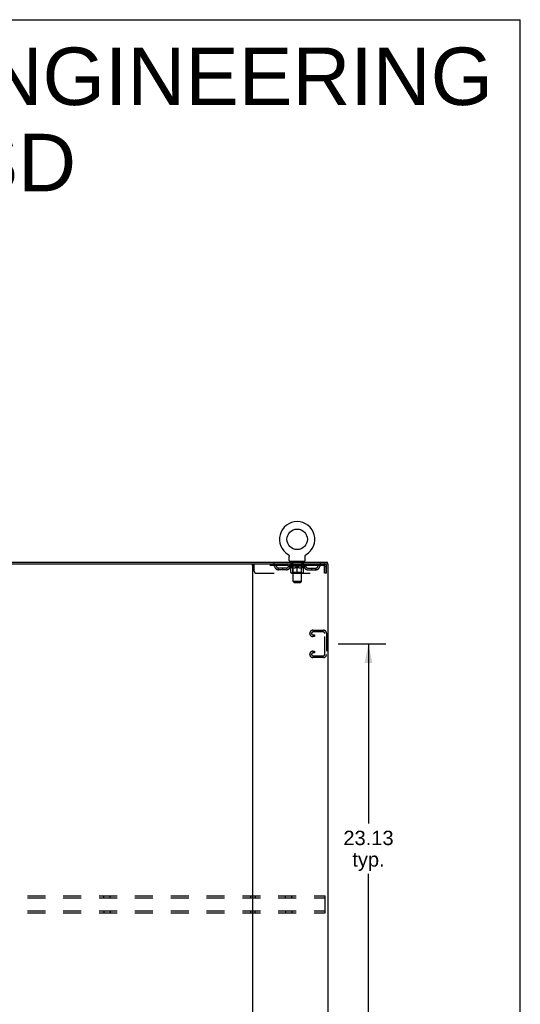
# Model space of a CAD drawing. Header units: inches. Extents: x 0 to 194, y 0 to 126.
# Tile 21 of 21: x 164 to 194, y 67 to 126. Entities that reach past the tile are written whole.
import ezdxf

# ---------------------------------------------------------------- set-up
doc = ezdxf.new("R2010")
doc.units = ezdxf.units.IN
doc.header["$LTSCALE"] = 10.674419
doc.header["$MEASUREMENT"] = 0
doc.linetypes.add('HIDDEN', pattern=[0.2, 0.1, -0.1])
doc.layers.get('0').update_dxf_attribs({"linetype": 'CONTINUOUS'})
doc.layers.add('DEFAULT_2', color=8, linetype='HIDDEN')
doc.layers.add('DIMENSIONS', color=7, linetype='CONTINUOUS')
doc.styles.get("Standard").update_dxf_attribs({"font": 'arial.ttf'})
doc.dimstyles.new('DIMSTYLE_1', dxfattribs={"dimtxt": 0.856237, "dimasz": 1.141649, "dimexe": 0.09, "dimexo": 0.07, "dimgap": 0.0375, "dimtad": 0, "dimtih": 1, "dimtoh": 1, "dimzin": 4, "dimdsep": 46, "dimtxsty": 'Standard', "dimblk": '_FILLED', "dimblk1": '_FILLED', "dimblk2": '_FILLED', "dimcen": 0.09, "dimadec": 3, "dimazin": 1, "dimtfac": 1, "dimtdec": 3, "dimtofl": 0, "dimtmove": 0, "dimatfit": 3, "dimldrblk": '_FILLED', "dimfxl": 0, "dimtolj": 1, "dimtzin": 4, "dimarcsym": 0})

# ---------------------------------------------------------------- blocks, each defined once
blk = doc.blocks.new('_FILLED')
at = {"color": 0, "linetype": 'ByBlock'}
blk.add_solid([(0, 0), (-1, 0.2), (-1, -0.2)], dxfattribs=at)
blk = doc.blocks.new('*D6')
at = {"layer": 'DIMENSIONS', "color": 2, "linetype": 'Continuous'}
for p, q in [((183.233, 88.389), (186.064, 88.389)), ((185.036, 88.389), (185.036, 77.683)), ((185.036, 65.264), (185.036, 74.686)), ((183.233, 65.264), (186.064, 65.264))]:
    blk.add_line(p, q, dxfattribs=at)
at = {"layer": 'DIMENSIONS', "color": 2, "linetype": 'Continuous', "xscale": 1.1416490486, "yscale": 1.1416490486, "zscale": 1.1416490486}
for p, rotation in [((185.036, 88.389), 90), ((185.036, 65.264), 270)]:
    blk.add_blockref('_FILLED', p, dxfattribs=dict(at, rotation=rotation))
at = {"layer": 'DIMENSIONS', "color": 2, "linetype": 'Continuous', "insert": (185.036, 77.255), "char_height": 0.8562, "width": 2.99205, "attachment_point": 2, "line_spacing_factor": 0.9}
blk.add_mtext('23.13\\Ptyp.', dxfattribs=at)

msp = doc.modelspace()

# ---------------------------------------------------------------- linework, layer by layer
at = {"color": 7, "linetype": 'Continuous'}
for p, q in [((0, 125.581), (194.08, 125.581)), ((194.08, 0), (194.08, 125.581)), ((180.252, 93.711), (180.252, 93.711)), ((180.252, 93.711), (180.256, 93.708)), ((180.256, 93.708), (180.259, 93.706)), ((180.259, 93.706), (180.263, 93.703)), ((180.263, 93.703), (180.266, 93.701)), ((180.266, 93.701), (180.269, 93.698)), ((180.269, 93.698), (180.273, 93.695)), ((180.273, 93.695), (180.276, 93.692)), ((180.276, 93.692), (180.279, 93.689)), ((180.279, 93.689), (180.282, 93.686)), ((180.282, 93.686), (180.285, 93.683)), ((180.285, 93.683), (180.287, 93.679)), ((180.287, 93.679), (180.29, 93.676)), ((180.29, 93.676), (180.292, 93.672)), ((180.292, 93.672), (180.295, 93.668)), ((180.295, 93.669), (180.297, 93.665)), ((180.297, 93.665), (180.299, 93.661)), ((180.301, 93.657), (180.303, 93.653)), ((180.303, 93.653), (180.304, 93.649)), ((180.304, 93.649), (180.306, 93.645)), ((180.306, 93.645), (180.307, 93.641)), ((180.307, 93.641), (180.309, 93.637)), ((180.309, 93.637), (180.31, 93.633)), ((180.31, 93.633), (180.311, 93.628)), ((180.313, 93.611), (180.313, 93.607)), ((180.313, 93.607), (180.313, 93.603)), ((180.313, 93.354), (180.313, 93.603)), ((180.351, 93.294), (180.351, 93.264)), ((181.226, 93.294), (180.351, 93.294)), ((181.226, 93.294), (181.226, 93.264)), ((181.263, 93.354), (181.263, 93.603)), ((181.265, 93.624), (181.266, 93.628)), ((181.266, 93.628), (181.267, 93.633)), ((181.267, 93.633), (181.268, 93.637)), ((181.268, 93.637), (181.269, 93.641)), ((181.269, 93.641), (181.27, 93.645)), ((181.27, 93.645), (181.272, 93.649)), ((181.272, 93.649), (181.274, 93.653)), ((181.274, 93.653), (181.275, 93.657)), ((181.275, 93.657), (181.277, 93.661)), ((181.277, 93.661), (181.28, 93.665)), ((181.279, 93.665), (181.282, 93.669)), ((181.282, 93.668), (181.284, 93.672)), ((181.284, 93.672), (181.287, 93.676)), ((181.286, 93.676), (181.289, 93.679)), ((181.289, 93.679), (181.292, 93.683)), ((181.292, 93.683), (181.295, 93.686)), ((181.295, 93.686), (181.298, 93.689)), ((181.298, 93.689), (181.301, 93.692)), ((181.301, 93.692), (181.304, 93.695)), ((181.304, 93.695), (181.307, 93.698)), ((181.307, 93.698), (181.31, 93.701)), ((181.31, 93.701), (181.314, 93.703)), ((181.314, 93.703), (181.317, 93.706)), ((181.317, 93.706), (181.321, 93.708)), ((181.317, 93.706), (181.319, 93.707)), ((181.321, 93.708), (181.325, 93.711)), ((181.325, 93.711), (181.324, 93.711)), ((139.083, 93.16), (178.201, 93.16)), ((182.59, 93.16), (182.59, 93.264))]:
    msp.add_line(p, q, dxfattribs=at)
at = {"color": 3, "linetype": 'Continuous'}
for p, q in [((134.694, 93.264), (182.59, 93.264)), ((178.142, 33.368), (178.142, 93.16)), ((178.201, 93.16), (182.642, 93.16)), ((182.642, 33.368), (182.642, 93.16))]:
    msp.add_line(p, q, dxfattribs=at)
at = {"color": 7, "linetype": 'Continuous'}
for points in [[(180.299, 93.661), (180.301, 93.657), (180.303, 93.653)], [(180.311, 93.628), (180.311, 93.624), (180.312, 93.62), (180.313, 93.615), (180.313, 93.611), (180.313, 93.607)], [(181.263, 93.607), (181.263, 93.611), (181.264, 93.615), (181.264, 93.62), (181.265, 93.624)], [(181.263, 93.603), (181.263, 93.607), (181.263, 93.611), (181.264, 93.615), (181.264, 93.62), (181.265, 93.624)]]:
    msp.add_lwpolyline(points, dxfattribs=at)
msp.add_circle((180.788, 94.618), 0.609, dxfattribs=at)
for centre, radius, start, end in [((180.788, 94.618), 1.054, 300.39933, 239.60066), ((180.373, 93.354), 0.06, 180, 270), ((181.203, 93.354), 0.06, 270, 360)]:
    msp.add_arc(centre, radius, start, end, dxfattribs=at)
at = {"layer": 'DEFAULT_2', "color": 8, "linetype": 'HIDDEN'}
for p, q in [((180.258, 93.707), (180.259, 93.706)), ((180.443, 93.294), (180.443, 93.264)), ((181.133, 93.294), (181.133, 93.264)), ((181.325, 93.711), (181.325, 93.711)), ((178.101, 93.16), (178.101, 93.056)), ((182.371, 93.056), (178.101, 93.056)), ((178.226, 92.722), (178.226, 93.16)), ((179.201, 93.16), (179.201, 93.056)), ((179.674, 92.805), (179.674, 92.909)), ((180.157, 92.909), (179.674, 92.909)), ((180.157, 92.805), (179.674, 92.805)), ((179.924, 92.805), (179.924, 92.909)), ((180.282, 93.019), (180.282, 93.056)), ((181.294, 93.019), (180.282, 93.019)), ((180.409, 92.929), (180.282, 93.019)), ((180.29, 93.051), (180.29, 93.056)), ((180.297, 93.048), (180.297, 93.051)), ((180.297, 93.048), (181.28, 93.048)), ((180.304, 93.048), (180.304, 93.051)), ((180.304, 93.048), (180.304, 93.051)), ((180.313, 93.051), (180.313, 93.056)), ((180.326, 93.048), (180.326, 93.051)), ((180.327, 93.048), (180.327, 93.051)), ((180.35, 93.051), (180.35, 93.056)), ((180.351, 93.056), (180.351, 93.16)), ((180.361, 93.048), (180.361, 93.051)), ((180.364, 93.048), (180.364, 93.051)), ((180.527, 93.05), (180.366, 93.05)), ((180.4, 93.051), (180.4, 93.056)), ((180.402, 93.048), (180.402, 93.05)), ((180.402, 93.048), (180.402, 93.05)), ((180.405, 93.048), (180.405, 93.05)), ((180.409, 92.929), (180.418, 92.929)), ((180.41, 93.048), (180.41, 93.051)), ((180.41, 93.048), (180.41, 93.05)), ((180.413, 93.048), (180.413, 93.051)), ((180.416, 93.048), (180.416, 93.051)), ((180.418, 92.639), (180.418, 92.964)), ((180.419, 93.048), (180.419, 93.05)), ((180.431, 93.048), (180.431, 93.05)), ((180.445, 93.048), (180.445, 93.053)), ((180.445, 93.048), (180.445, 93.05)), ((180.462, 93.048), (180.462, 93.05)), ((180.462, 93.048), (180.462, 93.05)), ((180.463, 93.051), (180.463, 93.056)), ((180.471, 93.048), (180.471, 93.051)), ((180.474, 93.048), (180.474, 93.051)), ((180.478, 93.204), (180.478, 93.284)), ((180.481, 93.048), (180.481, 93.05)), ((180.547, 93.194), (180.488, 93.194)), ((180.49, 93.048), (180.49, 93.054)), ((180.503, 93.048), (180.503, 93.05)), ((180.505, 93.048), (180.505, 93.05)), ((180.527, 93.048), (180.527, 93.05)), ((180.58, 93.05), (180.531, 93.05)), ((180.531, 92.929), (180.675, 92.929)), ((180.535, 93.051), (180.535, 93.056)), ((180.538, 92.641), (180.538, 93.016)), ((180.539, 92.104), (180.539, 93.184)), ((180.541, 93.048), (180.541, 93.051)), ((180.544, 93.048), (180.544, 93.051)), ((180.549, 93.048), (180.549, 93.055)), ((180.552, 93.048), (180.552, 93.05)), ((180.561, 93.048), (180.561, 93.05)), ((180.58, 93.048), (180.58, 93.05)), ((180.64, 93.05), (180.593, 93.05)), ((180.609, 93.048), (180.609, 93.05)), ((180.615, 93.051), (180.615, 93.056)), ((180.618, 93.048), (180.618, 93.051)), ((180.62, 93.048), (180.62, 93.055)), ((180.622, 93.048), (180.622, 93.051)), ((180.628, 93.048), (180.628, 93.051)), ((180.64, 93.048), (180.64, 93.05)), ((180.705, 93.05), (180.661, 93.05)), ((180.672, 93.048), (180.672, 93.05)), ((180.697, 93.05), (180.759, 93.054)), ((180.7, 93.051), (180.7, 93.056)), ((180.701, 93.056), (180.7, 93.056)), ((180.701, 93.051), (180.701, 93.056)), ((180.701, 93.048), (180.701, 93.051)), ((180.704, 93.048), (180.704, 93.051)), ((180.705, 93.048), (180.705, 93.051)), ((180.705, 93.048), (180.705, 93.05)), ((180.733, 93.05), (180.785, 93.05)), ((180.737, 93.048), (180.737, 93.05)), ((180.742, 93.05), (180.742, 93.053)), ((180.759, 93.05), (180.759, 93.054)), ((180.772, 93.048), (180.772, 93.05)), ((180.786, 93.051), (180.786, 93.051)), ((180.786, 93.048), (180.786, 93.051)), ((180.786, 93.048), (180.786, 93.051)), ((180.788, 93.051), (180.788, 93.056)), ((180.788, 93.056), (180.88, 93.05)), ((180.788, 92.61), (180.788, 92.964)), ((180.79, 93.048), (180.79, 93.051)), ((180.79, 93.048), (180.79, 93.051)), ((180.79, 93.051), (180.79, 93.051)), ((180.805, 93.048), (180.805, 93.05)), ((180.805, 93.05), (180.843, 93.05)), ((180.839, 93.048), (180.839, 93.05)), ((180.871, 93.048), (180.871, 93.051)), ((180.872, 93.048), (180.872, 93.05)), ((180.872, 93.05), (180.915, 93.05)), ((180.873, 93.048), (180.873, 93.051)), ((180.876, 93.051), (180.876, 93.056)), ((180.876, 93.051), (180.876, 93.056)), ((180.876, 93.056), (180.876, 93.056)), ((180.876, 93.048), (180.876, 93.051)), ((180.901, 92.929), (181.045, 92.929)), ((180.905, 93.048), (180.905, 93.05)), ((180.936, 93.048), (180.936, 93.05)), ((180.936, 93.05), (180.983, 93.05)), ((180.948, 93.048), (180.948, 93.051)), ((180.954, 93.048), (180.954, 93.051)), ((180.956, 93.048), (180.956, 93.055)), ((180.958, 93.048), (180.958, 93.051)), ((180.961, 93.051), (180.961, 93.056)), ((180.967, 93.048), (180.967, 93.05)), ((180.996, 93.048), (180.996, 93.05)), ((180.996, 93.05), (181.046, 93.05)), ((181.015, 93.048), (181.015, 93.05)), ((181.024, 93.048), (181.024, 93.05)), ((181.027, 93.048), (181.027, 93.055)), ((181.088, 93.194), (181.029, 93.194)), ((181.032, 93.048), (181.032, 93.051)), ((181.036, 93.048), (181.036, 93.051)), ((181.037, 92.104), (181.037, 93.184)), ((181.038, 92.641), (181.038, 93.016)), ((181.041, 93.051), (181.041, 93.056)), ((181.05, 93.048), (181.05, 93.05)), ((181.05, 93.05), (181.21, 93.05)), ((181.071, 93.048), (181.071, 93.05)), ((181.074, 93.048), (181.074, 93.05)), ((181.086, 93.048), (181.086, 93.054)), ((181.095, 93.048), (181.095, 93.05)), ((181.098, 93.204), (181.098, 93.284)), ((181.103, 93.048), (181.103, 93.051)), ((181.106, 93.048), (181.106, 93.051)), ((181.114, 93.051), (181.114, 93.056)), ((181.115, 93.048), (181.115, 93.05)), ((181.115, 93.048), (181.115, 93.05)), ((181.131, 93.048), (181.131, 93.053)), ((181.131, 93.048), (181.131, 93.05)), ((181.146, 93.048), (181.146, 93.05)), ((181.157, 93.048), (181.157, 93.05)), ((181.159, 92.639), (181.159, 92.964)), ((181.159, 92.929), (181.167, 92.929)), ((181.161, 93.048), (181.161, 93.051)), ((181.163, 93.048), (181.163, 93.051)), ((181.166, 93.048), (181.166, 93.051)), ((181.166, 93.048), (181.166, 93.05)), ((181.167, 92.929), (181.294, 93.019)), ((181.172, 93.048), (181.172, 93.05)), ((181.174, 93.048), (181.174, 93.05)), ((181.175, 93.048), (181.175, 93.05)), ((181.176, 93.051), (181.176, 93.056)), ((181.213, 93.048), (181.213, 93.051)), ((181.215, 93.048), (181.215, 93.051)), ((181.226, 93.056), (181.226, 93.16)), ((181.227, 93.051), (181.227, 93.056)), ((181.249, 93.048), (181.249, 93.051)), ((181.251, 93.048), (181.251, 93.051)), ((181.264, 93.051), (181.264, 93.056)), ((181.272, 93.048), (181.272, 93.051)), ((181.273, 93.048), (181.273, 93.051)), ((181.28, 93.048), (181.28, 93.051)), ((181.287, 93.051), (181.287, 93.056)), ((181.294, 93.019), (181.294, 93.056)), ((181.42, 92.909), (181.903, 92.909)), ((181.42, 92.805), (181.903, 92.805)), ((181.653, 92.805), (181.653, 92.909)), ((181.903, 92.805), (181.903, 92.909)), ((182.371, 93.16), (182.371, 93.056)), ((182.404, 92.993), (182.404, 92.597)), ((182.434, 92.597), (182.434, 92.993)), ((182.538, 92.993), (182.434, 92.993)), ((182.538, 92.597), (182.538, 92.993)), ((178.351, 92.597), (182.404, 92.597)), ((181.129, 92.61), (180.447, 92.61)), ((180.538, 92.641), (180.506, 92.61)), ((181.038, 92.641), (180.538, 92.641)), ((181.038, 92.641), (181.07, 92.61)), ((182.538, 92.597), (182.434, 92.597)), ((181.037, 92.104), (180.539, 92.104)), ((180.599, 92.044), (180.539, 92.104)), ((180.599, 92.044), (180.977, 92.044)), ((180.977, 92.044), (181.037, 92.104)), ((181.718, 89.201), (182.358, 89.201)), ((181.538, 89.006), (181.538, 89.021)), ((181.819, 88.826), (181.718, 88.826)), ((182.344, 89.097), (181.732, 89.097)), ((181.732, 88.93), (181.819, 88.93)), ((181.819, 88.93), (181.819, 88.826)), ((182.434, 87.77), (182.434, 89.007)), ((182.538, 89.021), (182.538, 87.756)), ((181.538, 87.756), (181.538, 87.771)), ((181.718, 87.951), (181.819, 87.951)), ((182.358, 87.576), (181.718, 87.576)), ((181.819, 87.847), (181.732, 87.847)), ((181.732, 87.68), (182.344, 87.68)), ((181.819, 87.951), (181.819, 87.847)), ((134.83, 73.368), (182.455, 73.368)), ((169.272, 73.264), (169.272, 73.368)), ((169.647, 73.264), (169.647, 73.368)), ((178.007, 73.368), (178.007, 73.264)), ((178.277, 73.368), (178.277, 73.264)), ((180.09, 73.264), (180.09, 73.368)), ((180.465, 73.264), (180.465, 73.368)), ((182.455, 72.368), (182.455, 73.368)), ((134.83, 73.264), (182.455, 73.264)), ((134.83, 72.472), (182.455, 72.472)), ((134.83, 72.368), (182.455, 72.368)), ((169.272, 72.472), (169.272, 72.368)), ((169.647, 72.472), (169.647, 72.368)), ((178.007, 72.472), (178.007, 72.368)), ((178.277, 72.368), (178.277, 72.472)), ((180.09, 72.472), (180.09, 72.368)), ((180.465, 72.472), (180.465, 72.368))]:
    msp.add_line(p, q, dxfattribs=at)
for points in [[(180.538, 92.929), (180.518, 92.933), (180.498, 92.938), (180.478, 92.943), (180.458, 92.949), (180.438, 92.956), (180.418, 92.964)], [(180.418, 92.963), (180.437, 92.956), (180.457, 92.949), (180.476, 92.943), (180.494, 92.938), (180.513, 92.933), (180.531, 92.929)], [(180.788, 92.964), (180.767, 92.956), (180.747, 92.949), (180.727, 92.943), (180.707, 92.938), (180.687, 92.933), (180.668, 92.929)], [(180.675, 92.929), (180.694, 92.933), (180.713, 92.938), (180.731, 92.943), (180.75, 92.949), (180.769, 92.956), (180.788, 92.963)], [(180.909, 92.929), (180.889, 92.933), (180.869, 92.938), (180.849, 92.943), (180.829, 92.949), (180.809, 92.956), (180.788, 92.964)], [(180.788, 92.963), (180.808, 92.955), (180.827, 92.949), (180.846, 92.943), (180.864, 92.938), (180.883, 92.933), (180.901, 92.929)], [(181.159, 92.964), (181.138, 92.956), (181.118, 92.949), (181.098, 92.943), (181.078, 92.937), (181.058, 92.933), (181.039, 92.929)], [(181.045, 92.929), (181.064, 92.933), (181.082, 92.938), (181.101, 92.943), (181.12, 92.949), (181.139, 92.956), (181.159, 92.963)], [(182.376, 93.156), (182.374, 93.159), (182.371, 93.16)], [(182.383, 93.046), (182.381, 93.05), (182.378, 93.052), (182.376, 93.054), (182.374, 93.056), (182.371, 93.056)], [(182.376, 93.156), (182.378, 93.151), (182.381, 93.143), (182.383, 93.134), (182.385, 93.124), (182.388, 93.111), (182.39, 93.097), (182.392, 93.082), (182.395, 93.065), (182.397, 93.048), (182.399, 93.03), (182.402, 93.012), (182.404, 92.993)], [(182.383, 93.046), (182.385, 93.042), (182.388, 93.038), (182.39, 93.032), (182.392, 93.026), (182.395, 93.02), (182.397, 93.014), (182.399, 93.007), (182.402, 93), (182.404, 92.993)]]:
    msp.add_lwpolyline(points, dxfattribs=at)
for centre, radius, start, end in [((180.468, 93.284), 0.01, 0, 90), ((181.108, 93.284), 0.01, 90, 180), ((178.351, 92.722), 0.125, 180, 270), ((179.385, 92.993), 0.167, 8.07163, 90), ((179.385, 92.993), 0.0625, 7.98631, 90), ((179.674, 93.034), 0.229, 187.98631, 270), ((179.674, 93.034), 0.125, 188.07163, 270), ((180.157, 93.034), 0.125, 270, 351.92837), ((180.157, 93.034), 0.229, 270, 352.01369), ((180.446, 92.993), 0.167, 90, 171.92837), ((180.445, 92.993), 0.0625, 90, 172.01369), ((180.488, 93.204), 0.01, 180, 270), ((180.506, 93.016), 0.0318, 0, 90), ((180.529, 93.184), 0.01, 0, 90), ((181.047, 93.184), 0.01, 90, 180), ((181.07, 93.016), 0.0318, 90, 180), ((181.088, 93.204), 0.01, 270, 360), ((181.131, 92.993), 0.167, 8.07163, 90), ((181.131, 92.993), 0.0625, 7.98631, 90), ((181.42, 93.034), 0.229, 187.98631, 270), ((181.42, 93.034), 0.125, 188.07163, 270), ((181.903, 93.034), 0.125, 270, 351.92837), ((181.903, 93.034), 0.229, 270, 352.01369), ((182.192, 92.993), 0.167, 90, 171.92837), ((182.191, 92.993), 0.0625, 90, 172.01369), ((182.371, 92.993), 0.167, 0, 90), ((182.371, 92.993), 0.063, 0, 90), ((180.447, 92.639), 0.0296, 180, 270), ((181.129, 92.639), 0.0296, 270, 360), ((181.718, 89.021), 0.18, 90, 180), ((182.358, 89.021), 0.18, 0, 90), ((181.718, 89.006), 0.18, 180, 270), ((181.732, 89.007), 0.09, 90, 180), ((181.732, 89.02), 0.09, 188.21921, 270), ((182.344, 89.007), 0.09, 0, 90), ((181.718, 87.771), 0.18, 90, 180), ((181.718, 87.756), 0.18, 180, 270), ((181.732, 87.757), 0.09, 90, 180), ((181.732, 87.77), 0.09, 188.21921, 270), ((182.344, 87.77), 0.09, 270, 360), ((182.358, 87.756), 0.18, 270, 360)]:
    msp.add_arc(centre, radius, start, end, dxfattribs=at)
for centre, major_axis, ratio, start_param, end_param in [((180.788, 93.056), (0.506, 0.005), 0.05963, 2.96643, 3.140963), ((180.266, 93.046), (0.158, 0), 0.060556, 0.430652, 1.470503), ((180.788, 93.056), (0.506, 0), 0.060556, -3.141593, -2.96706), ((180.266, 93.041), (0.158, 0.002), 0.05963, 1.376596, 1.469874), ((180.788, 93.056), (0.506, 0.011), 0.05688, 2.791345, 2.965878), ((180.247, 93.046), (0.158, 0.002), 0.05963, 0.25549, 1.295341), ((180.301, 93.046), (0.158, -0.002), 0.05963, 0.605815, 1.645666), ((180.788, 93.056), (0.506, -0.005), 0.05963, -2.96643, -2.791898), ((180.301, 93.041), (0.158, 0), 0.060556, 1.551758, 1.645036), ((180.247, 93.041), (0.158, 0.003), 0.05688, 1.20151, 1.294789), ((180.302, 93.043), (0.131, 0.001), 0.05963, 1.065228, 1.614276), ((180.287, 93.043), (0.131, 0.003), 0.05688, 0.890143, 1.43919), ((180.333, 93.043), (0.131, 0), 0.060556, 1.240391, 1.789438), ((180.788, 93.056), (0.506, 0.015), 0.052395, 2.616403, 2.790936), ((180.244, 93.046), (0.158, 0.003), 0.05688, 0.080405, 1.120256), ((180.352, 93.046), (0.158, -0.003), 0.05688, 0.7809, 1.820751), ((180.788, 93.056), (0.506, -0.011), 0.05688, -2.791345, -2.616812), ((180.352, 93.041), (0.158, -0.002), 0.05963, 1.72692, 1.820198), ((180.244, 93.041), (0.158, 0.005), 0.052395, 1.026568, 1.119847), ((180.286, 93.043), (0.131, 0.004), 0.052395, 0.715201, 1.264248), ((180.377, 93.043), (0.131, -0.001), 0.05963, 1.415553, 1.9646), ((180.788, 93.056), (0.506, 0.02), 0.046319, 2.441654, 2.616187), ((180.415, 93.046), (0.158, -0.005), 0.052395, 0.955842, 1.995693), ((180.788, 93.056), (0.506, -0.015), 0.052395, -2.616403, -2.44187), ((180.257, 93.046), (0.158, 0.005), 0.052395, -0.094537, 0.945314), ((180.415, 93.041), (0.158, -0.003), 0.05688, 1.902006, 1.995284), ((180.257, 93.041), (0.158, 0.006), 0.046319, 0.851819, 0.945098), ((180.301, 93.043), (0.131, 0.005), 0.046319, 0.540452, 1.089499), ((180.434, 93.043), (0.131, -0.003), 0.05688, 1.590638, 2.139686), ((180.788, 93.056), (0.506, 0.024), 0.038841, 2.267123, 2.441656), ((180.49, 93.046), (0.158, -0.006), 0.046319, 1.130591, 2.170442), ((180.287, 93.046), (0.158, 0.006), 0.046319, -0.269286, 0.770565), ((180.788, 93.056), (0.506, -0.02), 0.046319, -2.441654, -2.267121), ((180.49, 93.041), (0.158, -0.005), 0.052395, 2.076947, 2.170226), ((180.287, 93.041), (0.158, 0.007), 0.038841, 0.677289, 0.770567), ((180.33, 93.043), (0.131, 0.006), 0.038841, 0.365921, 0.914969), ((180.502, 93.043), (0.131, -0.004), 0.052395, 1.76558, 2.314627), ((180.788, 93.056), (0.506, 0.027), 0.030195, 2.09281, 2.267343), ((180.573, 93.046), (0.158, -0.007), 0.038841, 1.305122, 2.344973), ((180.332, 93.046), (0.158, 0.007), 0.038841, -0.443817, 0.596034), ((180.788, 93.056), (0.506, -0.024), 0.038841, -2.267123, -2.092591), ((180.573, 93.041), (0.158, -0.006), 0.046319, 2.251696, 2.344975), ((180.332, 93.041), (0.158, 0.008), 0.030195, 0.502975, 0.596254), ((180.374, 93.043), (0.131, 0.007), 0.030195, 0.191608, 0.740655), ((180.578, 93.043), (0.131, -0.005), 0.046319, 1.940329, 2.489376), ((180.391, 93.046), (0.158, 0.008), 0.030195, -0.61813, 0.421721), ((180.788, 93.056), (0.506, 0.029), 0.020645, 1.918687, 2.09322), ((180.664, 93.046), (0.158, -0.008), 0.030195, 1.479435, 2.519286), ((180.788, 93.056), (0.506, -0.027), 0.030195, -2.09281, -1.918277), ((180.664, 93.041), (0.158, -0.007), 0.038841, 2.426227, 2.519505), ((180.391, 93.041), (0.158, 0.009), 0.020645, 0.328852, 0.422131), ((180.43, 93.043), (0.131, 0.007), 0.020645, 0.017485, 0.566532), ((180.661, 93.043), (0.131, -0.006), 0.038841, 2.11486, 2.663907), ((180.462, 93.046), (0.158, 0.009), 0.020645, -0.792253, 0.247598), ((180.788, 93.056), (0.506, 0.03), 0.010478, 1.744704, 1.919237), ((180.758, 93.046), (0.158, -0.009), 0.020645, 1.653558, 2.693409), ((180.788, 93.056), (0.506, -0.029), 0.020645, -1.918687, -1.744154), ((180.758, 93.041), (0.158, -0.008), 0.030195, 2.60054, 2.693819), ((180.462, 93.041), (0.158, 0.009), 0.010478, 0.154869, 0.248148), ((180.497, 93.043), (0.131, 0.008), 0.010478, 6.126688, 6.675735), ((180.747, 93.043), (0.131, -0.007), 0.030195, 2.289173, 2.83822), ((180.542, 93.046), (0.158, 0.009), 0.010478, -0.966236, -0.000846), ((180.853, 93.046), (0.158, -0.009), 0.010478, 1.827541, 2.867392), ((180.788, 93.056), (0.506, -0.03), 0.010478, -1.744704, -1.570171), ((180.853, 93.041), (0.158, -0.009), 0.020645, 2.774664, 2.867942), ((180.835, 93.043), (0.131, -0.007), 0.020645, 2.463296, 3.012344), ((180.724, 93.046), (0.158, 0.009), 0.010478, 0.274201, 1.314052), ((180.655, 93.043), (0.131, 0.008), 0.010478, -0.000298, 0.504314), ((180.631, 93.041), (0.158, 0.009), 0.010478, 0.192946, 0.399283), ((180.788, 93.056), (0.506, 0.03), 0.010478, -1.578586, -1.396888), ((180.946, 93.041), (0.158, -0.009), 0.010478, 2.948646, 3.041925), ((180.922, 93.043), (0.131, -0.008), 0.010478, 2.637279, 3.142076), ((180.819, 93.046), (0.158, 0.009), 0.020645, 0.448184, 1.488034), ((180.741, 93.043), (0.131, 0.007), 0.020645, 0.129249, 0.678296), ((180.724, 93.041), (0.158, 0.009), 0.020645, 0.273651, 0.366929), ((180.788, 93.056), (0.506, 0.029), 0.020645, -1.397439, -1.222906), ((181.034, 93.046), (0.158, -0.009), 0.010478, -3.140747, -2.175357), ((180.788, 93.056), (0.506, -0.03), 0.010478, 1.222355, 1.396888), ((180.913, 93.046), (0.158, 0.008), 0.030195, 0.622307, 1.662158), ((180.829, 93.043), (0.131, 0.007), 0.030195, 0.303372, 0.852419), ((181.08, 93.043), (0.131, -0.008), 0.010478, 2.749043, 3.29809), ((181.115, 93.046), (0.158, -0.009), 0.020645, 2.893995, 3.933846), ((180.819, 93.041), (0.158, 0.008), 0.030195, 0.447774, 0.541052), ((181.115, 93.041), (0.158, -0.009), 0.010478, 2.893445, 2.986723), ((180.788, 93.056), (0.506, 0.027), 0.030195, -1.223315, -1.048783), ((180.788, 93.056), (0.506, -0.029), 0.020645, 1.048373, 1.222906), ((181.003, 93.046), (0.158, 0.007), 0.038841, 0.79662, 1.836471), ((180.916, 93.043), (0.131, 0.006), 0.038841, 0.477686, 1.026733), ((181.147, 93.043), (0.131, -0.007), 0.020645, 2.57506, 3.124108), ((181.186, 93.046), (0.158, -0.008), 0.030195, 2.719872, 3.759723), ((181.087, 93.046), (0.158, 0.006), 0.046319, 0.971151, 2.011002), ((180.913, 93.041), (0.158, 0.007), 0.038841, 0.622087, 0.715366), ((181.186, 93.041), (0.158, -0.009), 0.020645, 2.719462, 2.812741), ((180.788, 93.056), (0.506, 0.024), 0.038841, -1.049002, -0.874469), ((180.788, 93.056), (0.506, -0.027), 0.030195, 0.87425, 1.048783), ((180.998, 93.043), (0.131, 0.005), 0.046319, 0.652216, 1.201263), ((181.162, 93.046), (0.158, 0.005), 0.052395, 1.1459, 2.185751), ((181.203, 93.043), (0.131, -0.007), 0.030195, 2.400937, 2.949985), ((181.245, 93.046), (0.158, -0.007), 0.038841, 2.545558, 3.585409), ((181.075, 93.043), (0.131, 0.004), 0.052395, 0.826965, 1.376012), ((181.003, 93.041), (0.158, 0.006), 0.046319, 0.796618, 0.889896), ((181.245, 93.041), (0.158, -0.008), 0.030195, 2.545339, 2.638617), ((181.225, 93.046), (0.158, 0.003), 0.05688, 1.320842, 2.360692), ((180.788, 93.056), (0.506, 0.02), 0.046319, -0.874471, -0.699939), ((180.788, 93.056), (0.506, -0.024), 0.038841, 0.699936, 0.874469), ((181.289, 93.046), (0.158, -0.006), 0.046319, 2.371028, 3.410879), ((181.246, 93.043), (0.131, -0.006), 0.038841, 2.226624, 2.775671), ((181.275, 93.046), (0.158, 0.002), 0.05963, 1.495927, 2.535778), ((181.142, 93.043), (0.131, 0.003), 0.05688, 1.001907, 1.550954), ((181.319, 93.046), (0.158, -0.005), 0.052395, 2.196279, 3.23613), ((181.087, 93.041), (0.158, 0.005), 0.052395, 0.971367, 1.064645), ((181.276, 93.043), (0.131, -0.005), 0.046319, 2.052093, 2.601141), ((181.31, 93.046), (0.158, 0), 0.060556, 1.671089, 2.71094), ((181.289, 93.041), (0.158, -0.007), 0.038841, 2.371026, 2.464304), ((181.333, 93.046), (0.158, -0.003), 0.05688, 2.021337, 3.061188), ((180.788, 93.056), (0.506, 0.015), 0.052395, -0.699723, -0.52519), ((180.788, 93.056), (0.506, -0.02), 0.046319, 0.525406, 0.699939), ((181.33, 93.046), (0.158, -0.002), 0.05963, 1.846251, 2.886102), ((181.199, 93.043), (0.131, 0.001), 0.05963, 1.176993, 1.72604), ((181.29, 93.043), (0.131, -0.004), 0.052395, 1.877344, 2.426392), ((181.243, 93.043), (0.131, 0), 0.060556, 1.352155, 1.901202), ((181.29, 93.043), (0.131, -0.003), 0.05688, 1.702402, 2.25145), ((181.274, 93.043), (0.131, -0.001), 0.05963, 1.527317, 2.076364), ((181.162, 93.041), (0.158, 0.003), 0.05688, 1.146309, 1.239587), ((181.319, 93.041), (0.158, -0.006), 0.046319, 2.196495, 2.289773), ((180.788, 93.056), (0.506, 0.011), 0.05688, -0.524781, -0.350248), ((180.788, 93.056), (0.506, -0.015), 0.052395, 0.350657, 0.52519), ((181.225, 93.041), (0.158, 0.002), 0.05963, 1.321394, 1.414673), ((181.333, 93.041), (0.158, -0.005), 0.052395, 2.021746, 2.115024), ((180.788, 93.056), (0.506, 0.005), 0.05963, -0.349695, -0.175162), ((180.788, 93.056), (0.506, -0.011), 0.05688, 0.175715, 0.350248), ((181.275, 93.041), (0.158, 0), 0.060556, 1.496556, 1.589835), ((181.33, 93.041), (0.158, -0.003), 0.05688, 1.846804, 1.940083), ((181.31, 93.041), (0.158, -0.002), 0.05963, 1.671719, 1.764997), ((180.788, 93.056), (0.506, 0), 0.060556, -0.174533, 0), ((180.788, 93.056), (0.506, -0.005), 0.05963, 0.000629, 0.175162)]:
    msp.add_ellipse(centre, major_axis=major_axis, ratio=ratio, start_param=start_param, end_param=end_param, dxfattribs=at)

# ---------------------------------------------------------------- texts
at = {"layer": 'DIMENSIONS', "color": 2, "linetype": 'Continuous', "insert": (149.136, 123.921), "char_height": 3.42495, "width": 86.5022, "attachment_point": 2, "line_spacing_factor": 0.9}
msp.add_mtext('SAGINAW CONTROL & ENGINEERING\\PSCE-604818FSD', dxfattribs=at)

# ---------------------------------------------------------------- dimensions: what is measured, and where the dimension line sits
at = {"layer": 'DIMENSIONS', "color": 2, "linetype": 'Continuous'}
dim = msp.add_linear_dim(base=(185.036156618, 88.388960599), p1=(183.16336529, 65.263960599), p2=(183.16336529, 88.388960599), angle=90, text='<>\\Ptyp.', dimstyle='DIMSTYLE_1', dxfattribs=at)
dim.commit()
dim.dimension.update_dxf_attribs({"geometry": '*D6', "text_midpoint": (185.036156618, 76.184283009), "dimtype": 160})

doc.saveas('drawing.dxf')
